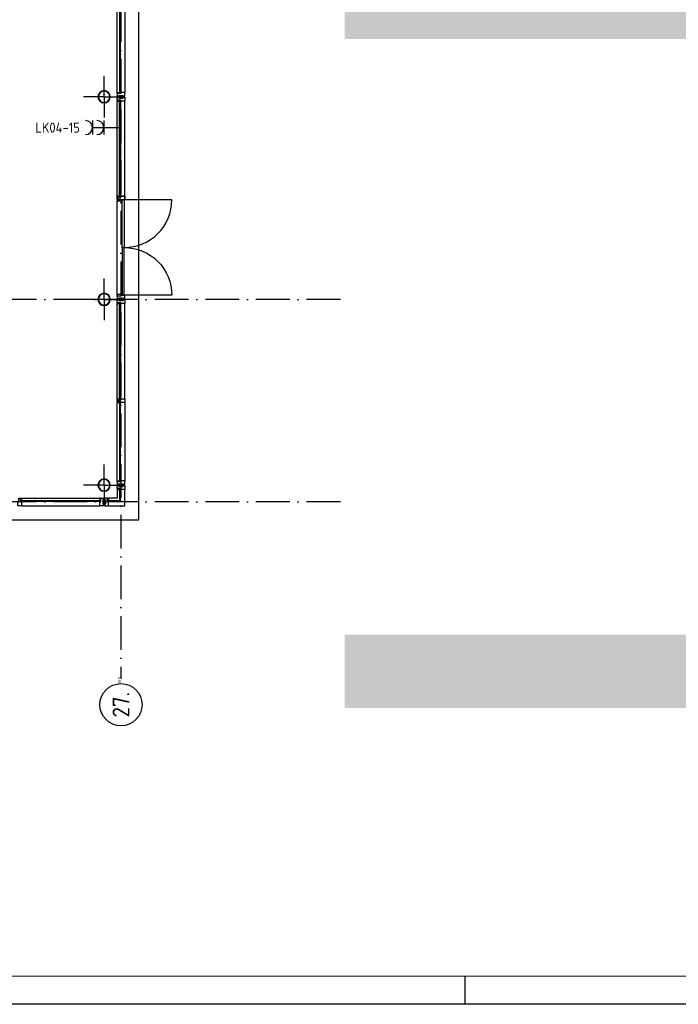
# Model space of a CAD drawing. Header units: millimetres. Extents: x -6587 to 112885, y 244 to 84344.
# Tile 4 of 47: x 31893 to 43599, y 244 to 17738. Entities that reach past the tile are written whole.
import ezdxf
from ezdxf.enums import TextEntityAlignment as Align

# ---------------------------------------------------------------- set-up
doc = ezdxf.new("R2010")
doc.units = ezdxf.units.MM
doc.header["$LTSCALE"] = 100
doc.linetypes.add('DASHDOT', pattern=[9, 6, -1.5, 0, -1.5])
doc.layers.get('0').update_dxf_attribs({"linetype": 'CONTINUOUS'})
for name, color, linetype in [('AL$7----_STRAMIEN', 1, 'DASHDOT'), ('ALN-----_BLOCKNAAM', 2, 'CONTINUOUS'), ('BOUW', 8, 'CONTINUOUS'), ('EB62203-_ATTRIB', 2, 'CONTINUOUS'), ('EL62203-_KRACHT-WCD230', 3, 'CONTINUOUS'), ('LIJN025', 10, 'CONTINUOUS'), ('LIJN050', 90, 'CONTINUOUS'), ('TEKST25', 1, 'CONTINUOUS'), ('TEKST35', 50, 'CONTINUOUS'), ('TEKST50', 90, 'CONTINUOUS')]:
    doc.layers.add(name, color=color, linetype=linetype)
doc.styles.add('1_8', font='iso', dxfattribs={"width": 0.7, "height": 1.8})
doc.styles.add('ISO', font='ISO.SHX')
doc.styles.add('ROMAND', font='romand')
doc.styles.get("Standard").update_dxf_attribs({"font": 'iso.shx'})
pattern_1 = [(37.5, (-54191.09, -565385.7), (-8.000156, 244.70662), [0, -193.04, 0, -215.9, 0, -206.375]), (7.5, (-54191.1, -565385.7), (224.76164, 358.41255), [0, -104.14, 0, -173.99, 0, -66.675]), (327.5, (-54347.3, -565385.7), (395.496185, 0.71859), [0, -63.5, 0, -228.6, 0, -298.45]), (317.5, (-54347.3, -565385.7), (381.77823, 111.46466), [0, -31.75, 0, -149.86, 0, -171.45])]

# ---------------------------------------------------------------- blocks, each defined once
blk = doc.blocks.new('A0-G')
at = {"layer": 'LIJN025'}
blk.add_line((464, 0), (464, 5), dxfattribs=at)
blk.add_lwpolyline([(1189, 841), (1189, 0), (0, 0), (0, 841)], close=True, dxfattribs=at)
at = {"layer": 'LIJN050', "const_width": 0.2}
blk.add_lwpolyline([(1184, 836), (25, 836), (25, 5), (1184, 5)], close=True, dxfattribs=at)
at = {"layer": 'TEKST25', "style": 'ROMAND', "width": 2.899115}
blk.add_attdef('STATUS', text='', height=2.5, dxfattribs=at).set_placement((1143, 71.5), (1182, 71.5), align=Align.FIT)
at = {"layer": 'TEKST25', "style": 'ISO'}
for tag, p in [('E', (1144.25, 66)), ('NAAM-E', (1155.75, 66)), ('DATUM-E', (1174, 66)), ('D', (1144.25, 61)), ('NAAM-D', (1155.75, 61)), ('DATUM-D', (1174, 61)), ('C', (1144.25, 56)), ('NAAM-C', (1155.75, 56)), ('DATUM-C', (1174, 56)), ('B', (1144.25, 51)), ('NAAM-B', (1155.75, 51)), ('DATUM-B', (1174, 51)), ('A', (1144.25, 46)), ('NAAM-A', (1155.75, 46)), ('DATUM-A', (1174, 46))]:
    blk.add_attdef(tag, text='', height=2.5, dxfattribs=at).set_placement(p, align=Align.CENTER)
for tag, p in [('DATUM', (1021.75, 36.25)), ('SCHAAL', (1057, 36.25)), ('GETEKEND', (1087.25, 36.25)), ('GECONTOL.', (1122, 36.25)), ('FORMAAT', (1152.25, 28.25))]:
    blk.add_attdef(tag, p, '', height=2.5, dxfattribs=at)
at = {"layer": 'TEKST35', "style": 'ISO'}
for tag, p in [('PROJECT', (1023.5, 72.5)), ('PLAATS', (1023.5, 63.5)), ('INSTALLATIE-REGEL1', (1023.5, 52.5)), ('INSTALLATIE-REGEL2', (1023.5, 43.5))]:
    blk.add_attdef(tag, p, '', height=4, dxfattribs=at)
blk.add_attdef('PROJ.NR.', text='', height=4, dxfattribs=at).set_placement((1170, 23), align=Align.CENTER)
at = {"layer": 'TEKST50', "style": 'ISO'}
blk.add_attdef('FILE-NAAM', text='', height=5, dxfattribs=at).set_placement((1162.5, 7.5), align=Align.CENTER)
blk = doc.blocks.new('ES3W2A')
at = {"ltscale": 0.5}
for p, q in [((1.25, 2), (-1.25, 2)), ((0, 2), (0, -3)), ((1.25, 0), (-1.25, 0))]:
    blk.add_line(p, q, dxfattribs=at)
for centre in [(0, 3.25), (0, 1.25)]:
    blk.add_arc(centre, 1.25, 180, 0, dxfattribs=at)
at = {"ltscale": 0.5, "style": '1_8'}
for tag, flags, p in [('VERMOGEN', 9, (-2.5, 5)), ('GROEP', 8, (0, 5)), ('SCHAK', 8, (2.5, 5)), ('GELIJK', 9, (5, 5)), ('TAL', 8, (2.5, 5)), ('KAST', 9, (7, 5))]:
    blk.add_attdef(tag, text='', height=1.8, rotation=90, dxfattribs=dict(at, flags=flags)).set_placement(p, align=Align.MIDDLE_CENTER)
at = {"ltscale": 0.5, "style": '1_8', "width": 0.7, "flags": 8}
blk.add_attdef('DOEL', text='', height=1.8, rotation=90, dxfattribs=at).set_placement((-2.5, 5), align=Align.MIDDLE_LEFT)
at = {"ltscale": 0.5, "style": '1_8', "flags": 9}
blk.add_attdef('M_CODE', text='', height=1.8, dxfattribs=at).set_placement((0, 0), align=Align.MIDDLE_CENTER)
blk = doc.blocks.new('1011')
at = {"layer": 'AL$7----_STRAMIEN', "color": 7, "linetype": 'Continuous'}
blk.add_circle((-750, 0), 750, dxfattribs=at)
at = {"layer": 'AL$7----_STRAMIEN', "color": 3, "linetype": 'Continuous'}
blk.add_attdef('STR-NAAM', text='', height=600, rotation=360, dxfattribs=at).set_placement((-750, 0), align=Align.MIDDLE)
at = {"layer": 'ALN-----_BLOCKNAAM', "linetype": 'Continuous'}
blk.add_text('1011', height=100, dxfattribs=at).set_placement((0, 0))
blk = doc.blocks.new('RCHTBUIS80X40X3')
at = {"color": 0, "linetype": 'Continuous'}
for points in [[(20, 35.2, 0.4142136), (15.2, 40), (-15.2, 40, 0.4142136), (-20, 35.2), (-20, -35.2, 0.4142136), (-15.2, -40), (15.2, -40, 0.4142136), (20, -35.2)], [(16.8, 35.2, 0.4142136), (15.2, 36.8), (-15.2, 36.8, 0.4142136), (-16.8, 35.2), (-16.8, -35.2, 0.4142136), (-15.2, -36.8), (15.2, -36.8, 0.4142136), (16.8, -35.2)]]:
    blk.add_lwpolyline(points, format="xyb", close=True, dxfattribs=at)

msp = doc.modelspace()

# ---------------------------------------------------------------- hatches: boundary and pattern name
at = {"layer": 'BOUW'}
h = msp.add_hatch(dxfattribs=at)
h.set_pattern_fill('AR-SAND', color=256, scale=5, style=0)
h.set_pattern_definition(pattern_1)
h.paths.add_polyline_path([(39539, 17396), (39539, 18696), (37670, 18696), (37670, 17396)])
h.paths.add_polyline_path([(40946, 17396), (40946, 18696), (39539, 18696), (39539, 17396)])
h.paths.add_polyline_path([(48163, 17396), (48163, 18696), (40946, 18696), (40946, 17396)])
h.paths.add_polyline_path([(52363, 17396), (52363, 18696), (48163, 18696), (48163, 17396)])
h.paths.add_polyline_path([(52363, 18696), (52363, 17396), (54550, 17396), (54550, 18696)])
edge = h.paths.add_edge_path()
edge.add_line((39639, 18104), (39439, 17904))
h.paths.add_polyline_path([(39744, 18009), (40264, 18009), (40264, 18279), (39744, 18279)], flags=24)
edge = h.paths.add_edge_path()
edge.add_line((39689, 18004), (39439, 18004))
edge = h.paths.add_edge_path(flags=16)
edge.add_line((39689, 18004), (40219, 18004))
edge = h.paths.add_edge_path()
edge.add_line((52463, 17931), (52263, 17731))
h.paths.add_polyline_path([(52568, 17836), (53088, 17836), (53088, 18106), (52568, 18106)], flags=24)
edge = h.paths.add_edge_path()
edge.add_line((52513, 17831), (52263, 17831))
edge = h.paths.add_edge_path(flags=16)
edge.add_line((52513, 17831), (53043, 17831))
h = msp.add_hatch(dxfattribs=at)
h.set_pattern_fill('AR-SAND', color=256, scale=5, style=0)
h.set_pattern_definition(pattern_1)
h.paths.add_polyline_path([(48771, 6809), (48771, 5509), (54550, 5509), (54550, 6809)])
h.paths.add_polyline_path([(48771, 5509), (48771, 6809), (40984, 6809), (40984, 5509)])
h.paths.add_polyline_path([(40984, 6809), (37670, 6809), (37670, 5509), (40984, 5509)])

# ---------------------------------------------------------------- linework, layer by layer
at = {"layer": 'AL$7----_STRAMIEN', "color": 1}
for p, q in [((33693, 55747), (33693, 6034)), ((37593, 12769), (14415, 12769)), ((37593, 9169), (14396, 9169))]:
    msp.add_line(p, q, dxfattribs=at)
at = {"layer": 'BOUW'}
for p, q in [((34013, 8849), (34013, 41569)), ((34013, 8849), (34013, 30384)), ((33624, 9393), (33624, 9238)), ((31914, 9196), (33330, 9196)), ((31914, 9175), (31914, 9196)), ((33330, 9175), (31914, 9175)), ((31927, 9238), (33317, 9238)), ((31927, 9099), (33317, 9099)), ((33317, 9238), (33317, 9200)), ((33334, 9238), (33317, 9238)), ((33334, 9200), (33317, 9200)), ((33317, 9200), (33317, 9196)), ((33317, 9200), (33334, 9200)), ((33317, 9196), (33330, 9196)), ((33317, 9175), (33317, 9171)), ((33330, 9175), (33317, 9175)), ((33317, 9171), (33334, 9171)), ((33317, 9099), (33317, 9171)), ((33317, 9171), (33334, 9171)), ((33384, 9099), (33317, 9099)), ((33330, 9196), (33330, 9175)), ((33330, 9196), (33330, 9175)), ((33334, 9238), (33384, 9238)), ((33334, 9171), (33334, 9238)), ((33334, 9200), (33334, 9238)), ((33334, 9171), (33334, 9200)), ((33370, 9208), (33370, 9128)), ((33384, 9208), (33370, 9208)), ((33370, 9128), (33384, 9128)), ((33384, 9238), (33384, 9208)), ((33384, 9128), (33384, 9099)), ((33624, 9238), (33469, 9238)), ((17173, 8849), (34013, 8849)), ((25093, 8849), (34013, 8849))]:
    msp.add_line(p, q, dxfattribs=at)
for points in [[(33624, 16445), (33624, 18135)], [(33763, 18135), (33763, 16445)], [(33393, 16369), (33393, 16737)], [(33393, 16369), (33393, 16737)], [(33393, 16369), (33025, 16369)], [(33393, 16369), (33025, 16369)], [(33393, 16369), (33393, 16001)], [(33393, 16369), (33761, 16369)], [(33393, 16369), (33393, 16001)], [(33393, 16369), (33761, 16369)], [(33624, 14602), (33624, 16293)], [(33763, 14602), (33763, 16293)], [(33624, 12862), (33624, 14518)], [(33393, 12769), (33393, 13137)], [(33393, 12769), (33393, 13137)], [(33393, 12769), (33025, 12769)], [(33393, 12769), (33025, 12769)], [(33393, 12769), (33393, 12401)], [(33393, 12769), (33761, 12769)], [(33393, 12769), (33393, 12401)], [(33393, 12769), (33761, 12769)], [(33624, 11002), (33624, 12693)], [(33763, 11002), (33763, 12693)], [(33624, 9545), (33624, 10935)], [(33763, 10935), (33763, 9545)], [(33393, 9469), (33393, 9837)], [(33393, 9469), (33393, 9837)], [(33393, 9469), (33025, 9469)], [(33393, 9469), (33025, 9469)], [(33393, 9469), (33393, 9101)], [(33393, 9469), (33393, 9101)], [(33393, 9469), (33761, 9469)], [(33393, 9469), (33761, 9469)], [(33469, 9099), (33763, 9099), (33763, 9393)], [(33624, 9393), (33624, 9238), (33469, 9238)]]:
    msp.add_lwpolyline(points, dxfattribs=at)
for points in [[(33687, 18148), (33666, 18148), (33666, 16432), (33687, 16432)], [(33662, 16428), (33624, 16428), (33624, 16445), (33662, 16445)], [(33691, 16445), (33691, 16428), (33624, 16428), (33624, 16378), (33653, 16378), (33653, 16392), (33733, 16392), (33733, 16378), (33763, 16378), (33763, 16445)], [(33662, 16445), (33666, 16445), (33666, 16432), (33687, 16432), (33687, 16445), (33691, 16445), (33691, 16428), (33662, 16428)], [(33691, 16293), (33691, 16310), (33624, 16310), (33624, 16360), (33653, 16360), (33653, 16346), (33733, 16346), (33733, 16360), (33763, 16360), (33763, 16293)], [(33662, 16310), (33624, 16310), (33624, 16293), (33662, 16293)], [(33662, 16293), (33666, 16293), (33666, 16306), (33687, 16306), (33687, 16293), (33691, 16293), (33691, 16310), (33662, 16310)], [(33687, 14589), (33666, 14589), (33666, 16306), (33687, 16306)], [(33763, 14535), (33691, 14535), (33691, 14552), (33624, 14552), (33624, 14585), (33691, 14585), (33691, 14602), (33763, 14602)], [(33662, 14585), (33624, 14585), (33624, 14602), (33662, 14602)], [(33624, 14602), (33624, 14535), (33763, 14535), (33763, 14602)], [(33624, 14552), (33624, 14518), (33712, 14518), (33712, 14535), (33691, 14535), (33691, 14552)], [(33662, 14602), (33666, 14602), (33666, 14589), (33687, 14589), (33687, 14602), (33691, 14602), (33691, 14585), (33662, 14585)], [(33712, 14535), (33752, 14535), (33752, 13690), (33712, 13690)], [(33712, 12845), (33752, 12845), (33752, 13690), (33712, 13690)], [(33653, 12764), (33502, 12764), (33502, 12774), (33653, 12774)], [(33624, 12828), (33624, 12862), (33712, 12862), (33712, 12845), (33691, 12845), (33691, 12828)], [(33691, 12845), (33691, 12828), (33624, 12828), (33624, 12778), (33653, 12778), (33653, 12792), (33733, 12792), (33733, 12778), (33763, 12778), (33763, 12845)], [(33691, 12693), (33691, 12710), (33624, 12710), (33624, 12760), (33653, 12760), (33653, 12746), (33733, 12746), (33733, 12760), (33763, 12760), (33763, 12693)], [(33662, 12710), (33624, 12710), (33624, 12693), (33662, 12693)], [(33662, 12693), (33666, 12693), (33666, 12706), (33687, 12706), (33687, 12693), (33691, 12693), (33691, 12710), (33662, 12710)], [(33687, 10989), (33666, 10989), (33666, 12706), (33687, 12706)], [(33763, 10935), (33691, 10935), (33691, 10952), (33624, 10952), (33624, 10985), (33691, 10985), (33691, 11002), (33763, 11002)], [(33662, 10985), (33624, 10985), (33624, 11002), (33662, 11002)], [(33662, 10952), (33624, 10952), (33624, 10935), (33662, 10935)], [(33662, 11002), (33666, 11002), (33666, 10989), (33687, 10989), (33687, 11002), (33691, 11002), (33691, 10985), (33662, 10985)], [(33662, 10935), (33666, 10935), (33666, 10948), (33687, 10948), (33687, 10935), (33691, 10935), (33691, 10952), (33662, 10952)], [(33687, 10948), (33666, 10948), (33666, 9532), (33687, 9532)], [(33662, 9528), (33624, 9528), (33624, 9545), (33662, 9545)], [(33691, 9545), (33691, 9528), (33624, 9528), (33624, 9478), (33653, 9478), (33653, 9492), (33733, 9492), (33733, 9478), (33763, 9478), (33763, 9545)], [(33624, 9410), (33624, 9460), (33630, 9460), (33644, 9460), (33644, 9460), (33653, 9460), (33653, 9446), (33733, 9446), (33733, 9460), (33743, 9460), (33743, 9460), (33757, 9460), (33763, 9460), (33763, 9441), (33763, 9393), (33756, 9393), (33752, 9393), (33744, 9393), (33691, 9393), (33691, 9410)], [(33662, 9545), (33666, 9545), (33666, 9532), (33687, 9532), (33687, 9545), (33691, 9545), (33691, 9528), (33662, 9528)], [(33624, 9393), (33662, 9393), (33662, 9410), (33624, 9410)], [(33687, 9406), (33665, 9406), (33665, 9196), (33687, 9196)], [(31860, 9099), (31860, 9171), (31877, 9171), (31877, 9238), (31910, 9238), (31910, 9171), (31927, 9171), (31927, 9099)], [(31910, 9200), (31910, 9238), (31927, 9238), (31927, 9200)], [(31927, 9200), (31927, 9196), (31914, 9196), (31914, 9175), (31927, 9175), (31927, 9171), (31910, 9171), (31910, 9200)], [(33452, 9238), (33402, 9238), (33402, 9232), (33402, 9218), (33402, 9218), (33402, 9208), (33416, 9208), (33416, 9128), (33402, 9128), (33402, 9119), (33402, 9119), (33402, 9105), (33402, 9099), (33421, 9099), (33469, 9099), (33469, 9106), (33469, 9110), (33469, 9118), (33469, 9171), (33452, 9171)], [(33469, 9238), (33469, 9200), (33452, 9200), (33452, 9238)], [(33456, 9175), (33456, 9196), (33687, 9196), (33687, 9175)]]:
    msp.add_lwpolyline(points, close=True, dxfattribs=at)
for points in [[(33503, 16369, 1), (33283, 16369, 1)], [(33503, 16369, 1), (33283, 16369, 1)], [(33495, 16369, 1), (33291, 16369, 1)], [(33495, 16369, 1), (33291, 16369, 1)], [(33752, 13690, 0.414214), (34597, 14535), (33752, 14535)], [(33752, 13690, -0.414214), (34597, 12845), (33752, 12845)], [(33503, 12769, 1), (33283, 12769, 1)], [(33503, 12769, 1), (33283, 12769, 1)], [(33495, 12769, 1), (33291, 12769, 1)], [(33495, 12769, 1), (33291, 12769, 1)], [(33503, 9469, 1), (33283, 9469, 1)], [(33503, 9469, 1), (33283, 9469, 1)], [(33495, 9469, 1), (33291, 9469, 1)], [(33495, 9469, 1), (33291, 9469, 1)]]:
    msp.add_lwpolyline(points, format="xyb", close=True, dxfattribs=at)

# ---------------------------------------------------------------- block references
at = {"xscale": 100, "yscale": 100, "zscale": 100}
msp.add_blockref('A0-G', (-6587, 244), dxfattribs=at)
at = {"layer": 'AL$7----_STRAMIEN', "xscale": 0.5, "yscale": 0.5, "zscale": 0.5, "rotation": 90}
msp.add_blockref('1011', (33693, 5942), dxfattribs=at).add_auto_attribs({'STR-NAAM': '27.'})
msp.add_blockref('1011', (33693, 5942), dxfattribs=at).add_auto_attribs({'STR-NAAM': '27.'})
at = {"layer": 'BOUW', "rotation": 90.00000000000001}
msp.add_blockref('RCHTBUIS80X40X3', (33693, 12769), dxfattribs=at)
at = {"layer": 'EL62203-_KRACHT-WCD230'}
ref = msp.add_blockref('ES3W2A', (33387, 15821, 1050), dxfattribs=dict(at, xscale=100, yscale=100, zscale=100, rotation=90))
ref.add_attrib('GROEP', 'LK04-15', dxfattribs={"layer": 'EB62203-_ATTRIB', "color": 1, "height": 180, "style": '1_8', "flags": 8}).set_placement((32962, 15821, 1050), align=Align.MIDDLE_RIGHT)

doc.saveas('drawing.dxf')
